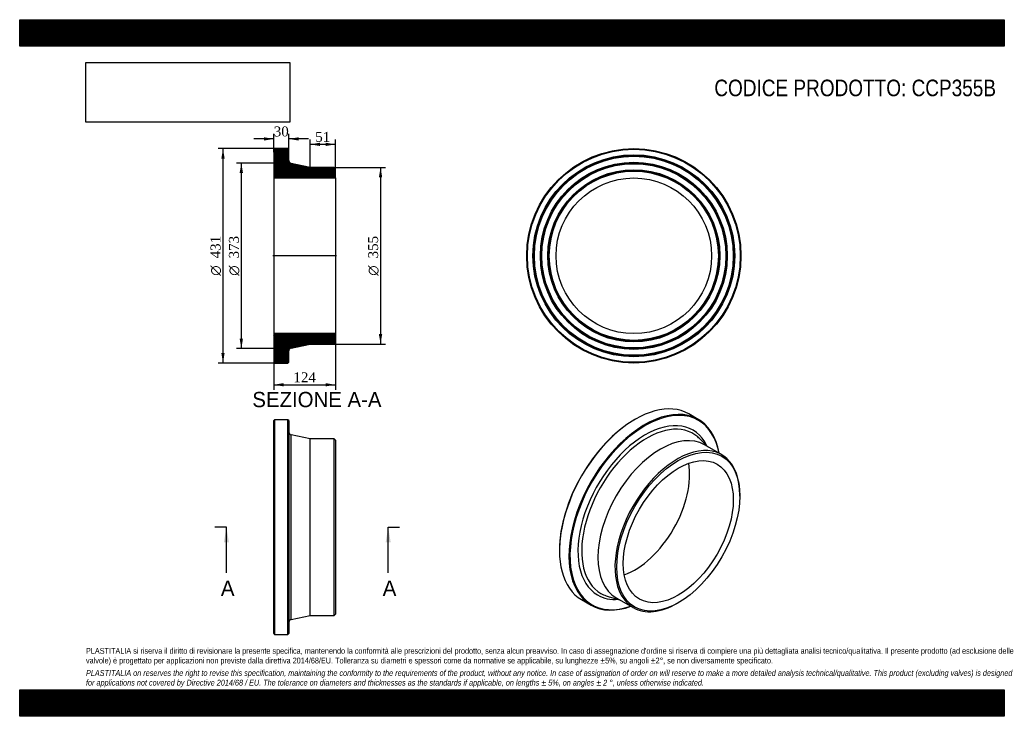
# Model space of a CAD drawing. Header units: millimetres. Extents: x 0 to 1980, y 0 to 1400.
import ezdxf
from ezdxf.enums import TextEntityAlignment as Align
from ezdxf.lldxf.tags import DXFTag

# ---------------------------------------------------------------- set-up
doc = ezdxf.new("R2010")
doc.units = ezdxf.units.MM
doc.header["$LTSCALE"] = 6.666667
for name, color, linetype in [('CCP355B', 7, 'Continuous'), ('Default', 7, 'Continuous'), ('DV4_Default', 7, 'Continuous')]:
    doc.layers.add(name, color=color, linetype=linetype)
doc.styles.add('SEACAD_Solid_Edge_ANSI', font='seans.ttf')
doc.styles.add('SEACAD_Solid_Edge_ANSI1_Symbols', font='semeca1.ttf')
doc.styles.add('SEACAD_Times_New_Roman', font='times.ttf')
tags = doc.linetypes.add('CENTER2', pattern=[28.575, 19.05, -3.175, 3.175, -3.175]).pattern_tags.tags
tags[10:11] = [DXFTag(74, 4), DXFTag(75, 0), DXFTag(340, '0'), DXFTag(46, 0.0), DXFTag(50, 0.0), DXFTag(44, 0.0), DXFTag(45, 0.0)]
tags[8:9] = [DXFTag(74, 4), DXFTag(75, 0), DXFTag(340, '0'), DXFTag(46, 0.0), DXFTag(50, 0.0), DXFTag(44, 0.0), DXFTag(45, 0.0)]
tags[6:7] = [DXFTag(74, 4), DXFTag(75, 0), DXFTag(340, '0'), DXFTag(46, 0.0), DXFTag(50, 0.0), DXFTag(44, 0.0), DXFTag(45, 0.0)]
tags[4:5] = [DXFTag(74, 4), DXFTag(75, 0), DXFTag(340, '0'), DXFTag(46, 0.0), DXFTag(50, 0.0), DXFTag(44, 0.0), DXFTag(45, 0.0)]
doc.dimstyles.new('ANSImm', dxfattribs={"dimtxt": 20, "dimasz": 20, "dimexe": 10, "dimexo": 0, "dimgap": 5, "dimtad": 1, "dimdsep": 46, "dimtxsty": 'SEACAD_Times_New_Roman', "dimblk1": '_SE_FILLED', "dimblk2": '_SE_FILLED', "dimsah": 1, "dimcen": 10, "dimazin": 0, "dimtfac": 0.85, "dimtdec": 3, "dimtofl": 0, "dimtmove": 0, "dimatfit": 3, "dimfxl": 1, "dimarcsym": 0})
picture_1 = doc.add_image_def('image1.jpg', size_in_pixel=(4302, 1260))

# ---------------------------------------------------------------- blocks, each defined once
blk = doc.blocks.new('SE')
at = {"layer": 'CCP355B', "color": 7, "linetype": 'Continuous'}
for p, q in [((512.5, 595.7), (511, 594.2)), ((511, 166.2), (511, 594.2)), ((512.5, 595.7), (512.5, 164.7)), ((539.5, 595.7), (512.5, 595.7)), ((539.5, 164.7), (539.5, 595.7)), ((541, 594.2), (539.5, 595.7)), ((541, 594.2), (541, 166.2)), ((545.8, 194.7), (545.8, 565.7)), ((584, 557.7), (545.8, 565.7)), ((584, 202.7), (584, 557.7)), ((632.5, 557.7), (584, 557.7)), ((632.5, 202.7), (632.5, 557.7)), ((635, 555.2), (632.5, 557.7)), ((635, 555.2), (635, 205.2)), ((545.8, 194.7), (584, 202.7)), ((584, 202.7), (632.5, 202.7)), ((632.5, 202.7), (635, 205.2)), ((511, 166.2), (512.5, 164.7)), ((512.5, 164.7), (539.5, 164.7)), ((539.5, 164.7), (541, 166.2))]:
    blk.add_line(p, q, dxfattribs=at)
for centre, start, end in [((547, 571.5), 180, 258.1785), ((547, 188.8), 101.8215, 180)]:
    blk.add_arc(centre, 6, start, end, dxfattribs=at)
blk = doc.blocks.new('SE1')
at = {"layer": 'CCP355B', "color": 7, "linetype": 'Continuous'}
for p, q in [((1237.8, 597.1), (1236.7, 596.5)), ((1364.6, 596.7), (1345.5, 607.8)), ((1383.7, 541.8), (1366.8, 558.5)), ((1411.4, 525.9), (1377.1, 545.7)), ((1448.1, 442.6), (1448.1, 444.6)), ((1085.4, 334.4), (1085.4, 333.2)), ((1183.3, 240.7), (1206.2, 234.4)), ((1199.6, 238.2), (1233.9, 218.4)), ((1130, 234.5), (1149.1, 223.5)), ((1322.6, 227.2), (1324.4, 228.2))]:
    blk.add_line(p, q, dxfattribs=at)
for centre, major_axis, start_param, end_param in [((1237.8, 421.1), (107.8, 186.6), 0, 3.141593), ((1256.9, 410.1), (-107.8, -186.6), 2.538642, 6.283185), ((1257.9, 409.5), (107, 185.3), 0, 3.734286), ((1236.7, 421.7), (-107, -185.3), 3.926991, 5.497787), ((1257.9, 409.5), (-95.7, -165.7), 2.76687, 6.283185), ((1257.9, 409.5), (107, 185.3), 5.690492, 6.283185), ((1261.3, 407.6), (-92.8, -160.6), 3.032096, 6.283185), ((1288.3, 391.9), (-88.8, -153.7), 3.141593, 6.283185), ((1261.3, 407.6), (-92.8, -160.6), -3.290137, -3.251089), ((1322.6, 372.1), (-88.8, -153.7), 2.356194, 6.283185), ((1236.7, 421.7), (-78.2, -135.4), 0.595136, 2.546456), ((1257.9, 409.5), (-95.7, -165.7), 0, 0.374723), ((1261.3, 407.6), (-92.8, -160.6), 0, 0.11016), ((1261.3, 407.6), (-92.8, -160.6), 0.11016, 0.148545), ((1256.9, 410.1), (-107.8, -186.6), 0, 0.602951), ((1322.6, 372.1), (-88.8, -153.7), 0, 0.785398)]:
    blk.add_ellipse(centre, major_axis=major_axis, ratio=0.57735, start_param=start_param, end_param=end_param, dxfattribs=at)
for major_axis in [(87.5, 151.6), (-78.2, -135.4)]:
    blk.add_ellipse((1324.4, 371.1), major_axis=major_axis, ratio=0.57735, dxfattribs=at)
blk = doc.blocks.new('SE2')
at = {"layer": 'CCP355B', "color": 7, "linetype": 'Continuous'}
for radius in [215.5, 214, 203, 201.5, 200, 188, 186.5, 185, 173, 171.5, 170, 156.4]:
    blk.add_circle((1235, 925.5), radius, dxfattribs=at)
blk = doc.blocks.new('SE4')
at = {"color": 7, "linetype": 'Continuous', "style": 'SEACAD_Solid_Edge_ANSI'}
blk.add_text('A', height=30.7, dxfattribs=at).set_placement((404.6, 272.8), align=Align.TOP_LEFT)
blk = doc.blocks.new('SE5')
at = {"color": 7, "linetype": 'Continuous', "style": 'SEACAD_Solid_Edge_ANSI'}
blk.add_text('A', height=30.7, dxfattribs=at).set_placement((730, 272.8), align=Align.TOP_LEFT)
blk = doc.blocks.new('SEANNOT_GROUP')
at = {"linetype": 'Continuous'}
blk.add_hatch(color=7, dxfattribs=at).paths.add_polyline_path([(420.8, 349.5), (415.7, 380.2), (410.6, 349.5)])
at = {"color": 7, "linetype": 'Continuous'}
blk.add_lwpolyline([(415.7, 288.2), (415.7, 380.2)], dxfattribs=at)
blk = doc.blocks.new('SEANNOT_GROUP1')
at = {"linetype": 'Continuous'}
blk.add_hatch(color=7, dxfattribs=at).paths.add_polyline_path([(746.1, 349.5), (741, 380.2), (735.9, 349.5)])
at = {"color": 7, "linetype": 'Continuous'}
blk.add_lwpolyline([(741, 288.2), (741, 380.2)], dxfattribs=at)
blk = doc.blocks.new('SE3')
at = {"layer": 'Default', "color": 7, "linetype": 'CENTER2'}
for p, q in [((415.7, 380.2), (392.7, 380.2)), ((741, 380.2), (764, 380.2))]:
    blk.add_line(p, q, dxfattribs=at)
at = {"layer": 'Default', "color": 7, "linetype": 'CENTER2', "const_width": 0.0001}
blk.add_lwpolyline([(415.7, 380.2), (741, 380.2)], dxfattribs=at)
at = {"layer": 'Default'}
for name in ['SEANNOT_GROUP', 'SEANNOT_GROUP1', 'SE4', 'SE5']:
    blk.add_blockref(name, (0, 0), dxfattribs=at)
blk = doc.blocks.new('SE6')
at = {"layer": 'CCP355B', "linetype": 'Continuous'}
h = blk.add_hatch(dxfattribs=at)
h.set_pattern_fill('LINE', scale=0.629921, angle=45, style=0)
edge = h.paths.add_edge_path()
edge.add_line((632.5, 1103), (584, 1103))
edge.add_line((584, 1103), (545.8, 1111))
edge.add_arc((547, 1116.9), 6, 180, 258.1785, ccw=False)
edge.add_line((541, 1116.9), (541, 1139.5))
edge.add_line((541, 1139.5), (539.5, 1141))
edge.add_line((539.5, 1141), (512.5, 1141))
edge.add_line((512.5, 1141), (511, 1139.5))
edge.add_line((511, 1139.5), (511, 1128.5))
edge.add_line((511, 1128.5), (512.1, 1127))
edge.add_line((512.1, 1127), (511, 1125.5))
edge.add_line((511, 1125.5), (511, 1113.5))
edge.add_line((511, 1113.5), (512.1, 1112))
edge.add_line((512.1, 1112), (511, 1110.5))
edge.add_line((511, 1110.5), (511, 1098.5))
edge.add_line((511, 1098.5), (512.1, 1097))
edge.add_line((512.1, 1097), (511, 1095.5))
edge.add_line((511, 1095.5), (511, 1081.9))
edge.add_line((511, 1081.9), (635, 1081.9))
edge.add_line((635, 1081.9), (635, 1100.5))
edge.add_line((635, 1100.5), (632.5, 1103))
h = blk.add_hatch(dxfattribs=at)
h.set_pattern_fill('LINE', scale=0.62992, angle=45, style=0)
edge = h.paths.add_edge_path()
edge.add_line((635, 750.5), (635, 769.1))
edge.add_line((635, 769.1), (511, 769.1))
edge.add_line((511, 769.1), (511, 755.5))
edge.add_line((511, 755.5), (512.1, 754))
edge.add_line((512.1, 754), (511, 752.5))
edge.add_line((511, 752.5), (511, 740.5))
edge.add_line((511, 740.5), (512.1, 739))
edge.add_line((512.1, 739), (511, 737.5))
edge.add_line((511, 737.5), (511, 725.5))
edge.add_line((511, 725.5), (512.1, 724))
edge.add_line((512.1, 724), (511, 722.5))
edge.add_line((511, 722.5), (511, 711.5))
edge.add_line((511, 711.5), (512.5, 710))
edge.add_line((512.5, 710), (539.5, 710))
edge.add_line((539.5, 710), (541, 711.5))
edge.add_line((541, 711.5), (541, 734.2))
edge.add_arc((547, 734.2), 6, 101.8215, 180, ccw=False)
edge.add_line((545.8, 740), (584, 748))
edge.add_line((584, 748), (632.5, 748))
edge.add_line((632.5, 748), (635, 750.5))
at = {"layer": 'CCP355B', "color": 7, "linetype": 'Continuous'}
for p, q in [((511, 1139.5), (512.5, 1141)), ((511, 1139.5), (511, 1128.5)), ((539.5, 1141), (512.5, 1141)), ((539.5, 1141), (541, 1139.5)), ((541, 1116.9), (541, 1139.5)), ((511, 1128.5), (511, 1125.5)), ((511, 1128.5), (512.1, 1127)), ((512.1, 1127), (511, 1125.5)), ((511, 1125.5), (511, 1113.5)), ((511, 1113.5), (511, 1110.5)), ((511, 1113.5), (512.1, 1112)), ((512.1, 1112), (511, 1110.5)), ((511, 1110.5), (511, 1098.5)), ((584, 1103), (545.8, 1111)), ((511, 1098.5), (511, 1095.5)), ((511, 1098.5), (512.1, 1097)), ((512.1, 1097), (511, 1095.5)), ((511, 1095.5), (511, 1081.9)), ((632.5, 1103), (584, 1103)), ((632.5, 1103), (635, 1100.5)), ((635, 1081.9), (635, 1100.5)), ((511, 1081.9), (511, 769.1)), ((511, 1081.9), (635, 1081.9)), ((635, 1081.9), (635, 769.1)), ((635, 769.1), (511, 769.1)), ((511, 769.1), (511, 755.5)), ((511, 755.5), (511, 752.5)), ((511, 755.5), (512.1, 754)), ((512.1, 754), (511, 752.5)), ((511, 752.5), (511, 740.5)), ((635, 750.5), (635, 769.1)), ((511, 740.5), (511, 737.5)), ((511, 740.5), (512.1, 739)), ((512.1, 739), (511, 737.5)), ((511, 737.5), (511, 725.5)), ((541, 711.5), (541, 734.2)), ((545.8, 740), (584, 748)), ((584, 748), (632.5, 748)), ((635, 750.5), (632.5, 748)), ((511, 725.5), (511, 722.5)), ((511, 725.5), (512.1, 724)), ((512.1, 724), (511, 722.5)), ((511, 722.5), (511, 711.5)), ((512.5, 710), (511, 711.5)), ((512.5, 710), (539.5, 710)), ((541, 711.5), (539.5, 710))]:
    blk.add_line(p, q, dxfattribs=at)
for centre, start, end in [((547, 1116.9), 180, 258.1785), ((547, 734.2), 101.8215, 180)]:
    blk.add_arc(centre, 6, start, end, dxfattribs=at)
at = {"layer": 'DV4_Default', "color": 7, "linetype": 'CENTER2'}
for p, q in [((541, 1116.9), (541, 1112)), ((545.8, 1111), (541, 1112)), ((636.8, 925.5), (509.3, 925.5)), ((545.8, 740), (541, 739)), ((541, 734.2), (541, 739))]:
    blk.add_line(p, q, dxfattribs=at)
blk = doc.blocks.new('GDimGGroup')
at = {"layer": 'Default', "linetype": 'Continuous'}
for points in [[(405.5, 1121), (412.1, 1121), (408.8, 1141)], [(405.5, 730), (408.8, 710), (412.1, 730)]]:
    blk.add_hatch(color=7, dxfattribs=at).paths.add_polyline_path(points)
at = {"layer": 'Default', "color": 7, "linetype": 'Continuous'}
for p, q in [((526, 1141), (398.8, 1141)), ((408.8, 1141), (408.8, 710)), ((526, 710), (398.8, 710))]:
    blk.add_line(p, q, dxfattribs=at)
for s, style, p in [('431', 'SEACAD_Times_New_Roman', (383.8, 920.2)), ('O', 'SEACAD_Solid_Edge_ANSI1_Symbols', (383.8, 885.4))]:
    blk.add_text(s, height=20, rotation=90, dxfattribs=dict(at, style=style)).set_placement(p, align=Align.TOP_LEFT)
blk = doc.blocks.new('GDimGGroup1')
at = {"layer": 'Default', "linetype": 'Continuous'}
for points in [[(442.3, 1092), (449, 1092), (445.7, 1112)], [(442.3, 759), (445.7, 739), (449, 759)]]:
    blk.add_hatch(color=7, dxfattribs=at).paths.add_polyline_path(points)
at = {"layer": 'Default', "color": 7, "linetype": 'Continuous'}
for p, q in [((541, 1112), (435.7, 1112)), ((445.7, 1112), (445.7, 739)), ((541, 739), (435.7, 739))]:
    blk.add_line(p, q, dxfattribs=at)
for s, style, p in [('373', 'SEACAD_Times_New_Roman', (420.7, 920.2)), ('O', 'SEACAD_Solid_Edge_ANSI1_Symbols', (420.7, 885.4))]:
    blk.add_text(s, height=20, rotation=90, dxfattribs=dict(at, style=style)).set_placement(p, align=Align.TOP_LEFT)
blk = doc.blocks.new('GDimGGroup2')
at = {"layer": 'Default', "linetype": 'Continuous'}
for points in [[(729, 1083), (725.7, 1103), (722.3, 1083)], [(729, 768), (722.3, 768), (725.7, 748)]]:
    blk.add_hatch(color=7, dxfattribs=at).paths.add_polyline_path(points)
at = {"layer": 'Default', "color": 7, "linetype": 'Continuous'}
for p, q in [((632.5, 1103), (735.7, 1103)), ((725.7, 1103), (725.7, 748)), ((632.5, 748), (735.7, 748))]:
    blk.add_line(p, q, dxfattribs=at)
for s, style, p in [('355', 'SEACAD_Times_New_Roman', (700.7, 920.2)), ('O', 'SEACAD_Solid_Edge_ANSI1_Symbols', (700.7, 885.4))]:
    blk.add_text(s, height=20, rotation=90, dxfattribs=dict(at, style=style)).set_placement(p, align=Align.TOP_LEFT)
blk = doc.blocks.new('DMBLK169')
at = {"layer": 'Default', "linetype": 'Continuous'}
for points in [[(531, 663), (531, 669.6), (511, 666.3)], [(615, 663), (635, 666.3), (615, 669.6)]]:
    blk.add_hatch(color=7, dxfattribs=at).paths.add_polyline_path(points)
at = {"layer": 'Default', "color": 7, "linetype": 'Continuous'}
for p, q in [((511, 769.1), (511, 656.3)), ((635, 769.1), (635, 656.3)), ((511, 666.3), (635, 666.3))]:
    blk.add_line(p, q, dxfattribs=at)
at = {"layer": 'Default', "color": 7, "linetype": 'Continuous', "style": 'SEACAD_Times_New_Roman'}
blk.add_text('124', height=20, dxfattribs=at).set_placement((550.3, 691.3), align=Align.TOP_LEFT)
blk = doc.blocks.new('_SE_FILLED')
at = {"color": 0}
blk.add_line((0, 0), (-1, 0), dxfattribs=at)
blk.add_solid([(0, 0), (-1, -0.1665), (-1, 0.1665), (0, 0)], dxfattribs=at)
blk = doc.blocks.new('DMBLK170')
at = {"layer": 'Default', "linetype": 'Continuous'}
for points in [[(491, 1163.7), (491, 1157.1), (511, 1160.4)], [(561, 1163.7), (541, 1160.4), (561, 1157.1)]]:
    blk.add_hatch(color=7, dxfattribs=at).paths.add_polyline_path(points)
at = {"layer": 'Default', "color": 7, "linetype": 'Continuous'}
for p, q in [((511, 1134), (511, 1170.4)), ((541, 1128.2), (541, 1170.4)), ((511, 1160.4), (471, 1160.4)), ((581, 1160.4), (541, 1160.4))]:
    blk.add_line(p, q, dxfattribs=at)
at = {"layer": 'Default', "color": 7, "linetype": 'Continuous', "style": 'SEACAD_Times_New_Roman'}
blk.add_text('30', height=20, dxfattribs=at).set_placement((510.9, 1185.4), align=Align.TOP_LEFT)
blk = doc.blocks.new('DMBLK171')
at = {"layer": 'Default', "linetype": 'Continuous'}
for points in [[(604, 1152.8), (584, 1149.5), (604, 1146.1)], [(615, 1152.8), (615, 1146.1), (635, 1149.5)]]:
    blk.add_hatch(color=7, dxfattribs=at).paths.add_polyline_path(points)
at = {"layer": 'Default', "color": 7, "linetype": 'Continuous'}
for p, q in [((584, 1103), (584, 1159.5)), ((635, 1149.5), (584, 1149.5)), ((635, 1081.9), (635, 1159.5))]:
    blk.add_line(p, q, dxfattribs=at)
at = {"layer": 'Default', "color": 7, "linetype": 'Continuous', "style": 'SEACAD_Times_New_Roman'}
blk.add_text('51', height=20, dxfattribs=at).set_placement((594.4, 1174.5), align=Align.TOP_LEFT)

msp = doc.modelspace()

# ---------------------------------------------------------------- hatches: boundary and pattern name
at = {"layer": 'Default', "linetype": 'Continuous'}
h = msp.add_hatch(dxfattribs=at)
h.set_pattern_fill('LINE', scale=0.629921, angle=45, style=0)
h.paths.add_polyline_path([(1980, 1346.667), (1980, 1400), (0, 1400), (0, 1346.667)])
for points in [[(1980, 1346.667), (1980, 1400), (0, 1400), (0, 1346.667)], [(1980, 0), (1980, 53.333), (0, 53.333), (0, 0)]]:
    msp.add_hatch(color=7, dxfattribs=at).paths.add_polyline_path(points)
h = msp.add_hatch(dxfattribs=at)
h.set_pattern_fill('LINE', scale=0.629921, angle=45, style=0)
h.paths.add_polyline_path([(1980, 0), (1980, 53.333), (0, 53.333), (0, 0)])

# ---------------------------------------------------------------- linework, layer by layer
at = {"layer": 'Default', "color": 7, "linetype": 'Continuous'}
for p, q in [((0, 1400), (1980, 1400)), ((0, 1346.667), (0, 1400)), ((1980, 1400), (1980, 1346.667)), ((1980, 1346.667), (0, 1346.667)), ((0, 53.333), (1980, 53.333)), ((0, 0), (0, 53.333)), ((1980, 53.333), (1980, 0)), ((1980, 0), (0, 0))]:
    msp.add_line(p, q, dxfattribs=at)

# ---------------------------------------------------------------- block references
at = {"layer": 'Default'}
for name in ['GDimGGroup', 'SE6', 'SE2', 'GDimGGroup1', 'GDimGGroup2', 'SE1', 'SE', 'SE3']:
    msp.add_blockref(name, (0, 0), dxfattribs=at)

# ---------------------------------------------------------------- texts
at = {"layer": 'Default', "color": 7, "linetype": 'Continuous', "style": 'SEACAD_Solid_Edge_ANSI'}
msp.add_text('SEZIONE A-A', height=30.66667, dxfattribs=at).set_placement((467.808, 651.957), align=Align.TOP_LEFT)
at = {"layer": 'Default', "attachment_point": 1}
for s, insert, char_height, width in [('{\\fArial Narrow|b0||i0||c0|p34;\\C7;\\H33.33333333;\\W1.;CODICE PRODOTTO: CCP355B}', (1396.852, 1279.561), 33.33333, 567.74249), ("{\\fArial Narrow|b0||i0||c0|p34;\\C7;\\H11.66666667;\\W1.;PLASTITALIA si riserva il diritto di revisionare la presente specifica, mantenendo la conformità alle prescrizioni del prodotto, senza alcun preavviso. In caso di assegnazione d'ordine si riserva di compiere una più dettagliata analisi tecnico/qualitativa. Il presente prodotto (ad esclusione delle \\P}{\\fArial Narrow|b0||i0||c0|p34;\\C7;\\H11.66666667;\\W1.;valvole) è progettato per applicazioni non previste dalla direttiva 2014/68/EU. Tolleranza su diametri e spessori come da normative se applicabile, su lunghezze ±5%, su angoli ±2°, se non diversamente specificato.\\P}{\\fArial Narrow|b0||i0||c0|p34;\\C7;\\H3.333333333;\\W1.;   \\P}{\\fArial Narrow|b0||i1||c0|p34;\\C7;\\H11.66666667;\\W1.;PLASTITALIA on reserves the right to revise this specification, maintaining the conformity to the requirements of the product, without any notice. In case of assignation of order on will reserve to make a more detailed analysis technical/qualitative. This product (excluding valves) is designed \\P}{\\fArial Narrow|b0||i1||c0|p34;\\C7;\\H11.66666667;\\W1.;for applications not covered by Directive 2014/68 / EU. The tolerance on diameters and thicknesses as the standards if applicable, on lengths ± 5%, on angles ± 2 °, unless otherwise indicated.\\P}", (133.333, 137.349), 11.666667, 1713.33333)]:
    msp.add_mtext(s, dxfattribs=dict(at, insert=insert, char_height=char_height, width=width))

# ---------------------------------------------------------------- dimensions: what is measured, and where the dimension line sits
at = {"layer": 'Default', "color": 7, "linetype": 'Continuous'}
for base, p1, p2, picture, middle in [((511.044, 1160.412), (541.044, 1128.214), (511.044, 1134.027), 'DMBLK170', (526.044, 1160.412)), ((584.044, 1149.454), (635.044, 1081.927), (584.044, 1103.027), 'DMBLK171', (609.544, 1149.454))]:
    dim = msp.add_linear_dim(base=base, p1=p1, p2=p2, text='\\A1;<>', dimstyle='ANSImm', dxfattribs=at)
    dim.commit()
    dim.dimension.update_dxf_attribs({"geometry": picture, "text_midpoint": middle, "dimtype": 160})
dim = msp.add_linear_dim(base=(511.044, 666.29), p1=(511.044, 769.127), p2=(635.044, 769.127), angle=0, text='\\A1;<>', dimstyle='ANSImm', dxfattribs=at)
dim.commit()
dim.dimension.update_dxf_attribs({"geometry": 'DMBLK169', "text_midpoint": (573.044, 666.29), "dimtype": 161})

# ---------------------------------------------------------------- pictures from other files: only their frames are drawn
image = msp.add_image(picture_1, insert=(133.333, 1194.021), size_in_units=(409.714, 120))
image.dxf.flags = 7

doc.saveas('drawing.dxf')
